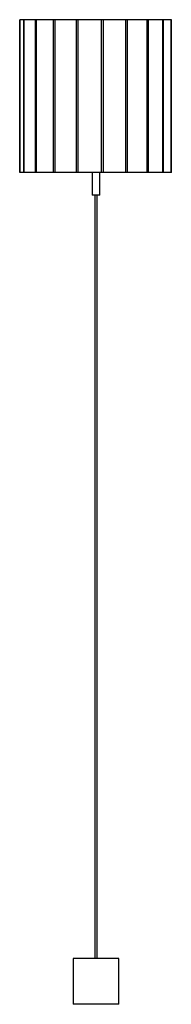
# Paper-space layout '_Derecha' of a CAD drawing. Header units: millimetres. Extents: x -100 to 99, y -1090 to 200.
import ezdxf

# ---------------------------------------------------------------- set-up
doc = ezdxf.new("R2010")
doc.units = ezdxf.units.MM

psp = doc.layouts.new('_Derecha')

# ---------------------------------------------------------------- linework, layer by layer
at = {"color": 7, "linetype": 'Continuous', "lineweight": 25}
for p, q in [((-100, 200), (-100, 0)), ((98.9, 200), (-100, 200)), ((-100, 0), (-100, 200)), ((-95.1, 200), (-95.1, 0)), ((-94.1, 0), (-94.1, 200)), ((-79.8, 200), (-79.8, 0)), ((-78, 0), (-78, 200)), ((-56, 200), (-56, 0)), ((-53.4, 0), (-53.4, 200)), ((-26, 200), (-26, 0)), ((-23.1, 0), (-23.1, 200)), ((6.7, 200), (6.7, 0)), ((9.8, 0), (9.8, 200)), ((38.8, 200), (38.8, 0)), ((41.6, 0), (41.6, 200)), ((66.6, 200), (66.6, 0)), ((68.8, 0), (68.8, 200)), ((87.2, 200), (87.2, 0)), ((88.7, 0), (88.7, 200)), ((98.4, 200), (98.4, 0)), ((98.9, 0), (98.9, 200)), ((98.9, 0), (-100, 0)), ((-5, 0), (-5, -30)), ((5, -30), (5, 0)), ((5, -30), (-5, -30)), ((-1.5, -30), (-1.5, -1030)), ((1.5, -1030), (1.5, -30)), ((-30, -1030), (-30, -1090)), ((30, -1030), (-30, -1030)), ((30, -1090), (30, -1030)), ((30, -1090), (-30, -1090))]:
    psp.add_line(p, q, dxfattribs=at)

doc.saveas('drawing.dxf')
